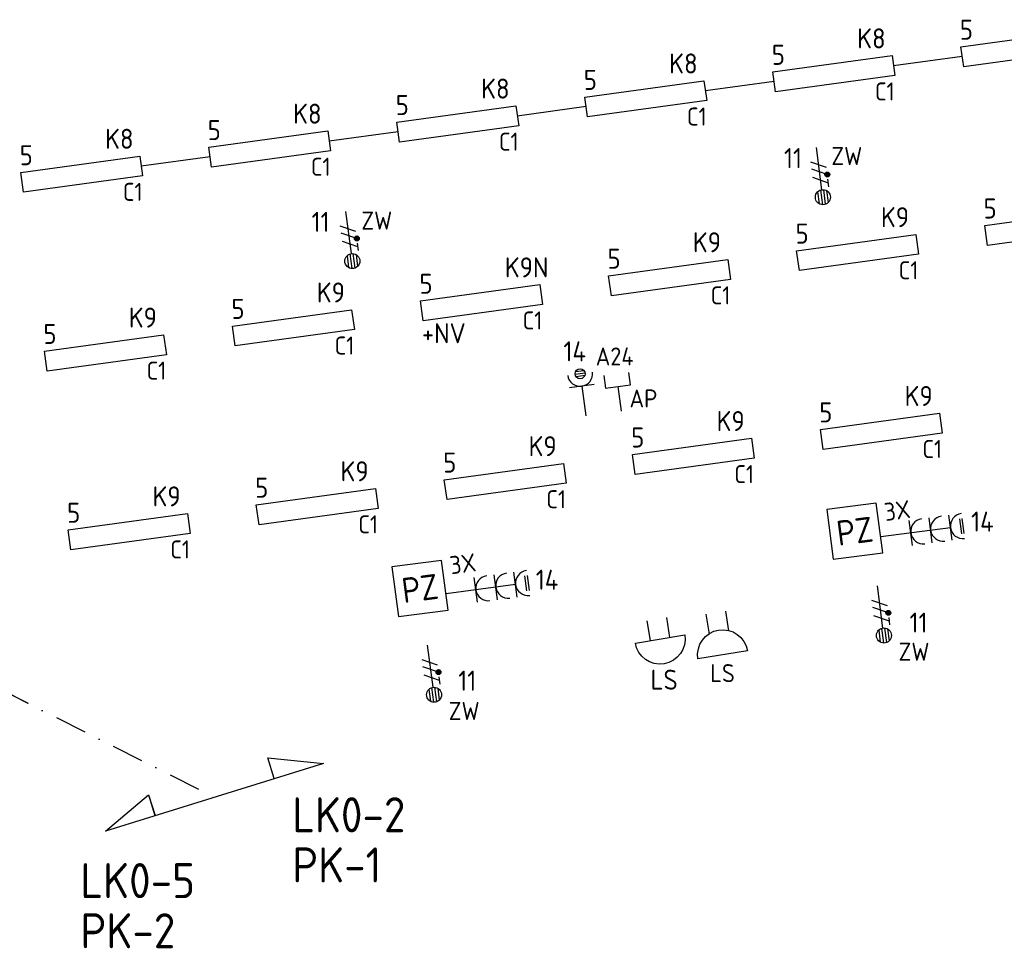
# Model space of a CAD drawing. Header units: millimetres. Extents: x 28812 to 120869, y 26747 to 104834.
# Tile 17 of 36: x 65567 to 75397, y 50216 to 59484. Entities that reach past the tile are written whole.
import ezdxf
from ezdxf.enums import TextEntityAlignment as Align

# ---------------------------------------------------------------- set-up
doc = ezdxf.new("R2010")
doc.units = ezdxf.units.MM
doc.header["$LTSCALE"] = 100
doc.linetypes.add('DASHDOT2', pattern=[12.7, 6.35, -3.175, 0, -3.175])
for name, color, linetype in [('EB61306-_ATTRIB', 2, 'Continuous'), ('EB62204-_ATTRIB', 2, 'Continuous'), ('EB63101-_ATTRIB', 2, 'Continuous'), ('EB63103-_ATTRIB', 2, 'Continuous'), ('EB6411--_ATTRIB', 2, 'Continuous'), ('EB6441--_ATTRIB', 2, 'Continuous'), ('EL61303-_WANDGOOT', 3, 'Continuous'), ('EL61306-_ZUIL', 3, 'Continuous'), ('EL62204-_KRACHT-ASP230', 3, 'Continuous'), ('EL63101-_LICHT-ARM', 3, 'Continuous'), ('EL63103-_LICHT-WCD230V', 3, 'Continuous'), ('EL63106-_LICHT-WCDPLAF', 3, 'Continuous'), ('EL6411--_DEURBEL', 3, 'Continuous'), ('EL6441--_DATACOM', 3, 'Continuous')]:
    doc.layers.add(name, color=color, linetype=linetype)
doc.layers.add('GRENS', color=210, linetype='DASHDOT2', lineweight=30)
doc.styles.add('NORATT', font='iso.shx')
doc.styles.add('NORDIM', font='isocp.shx')

# ---------------------------------------------------------------- blocks, each defined once
blk = doc.blocks.new('ES1Z0001')
at = {"color": 0}
blk.add_lwpolyline([(-2.5, -2.5), (2.5, -2.5), (2.5, 2.5), (-2.5, 2.5)], close=True, dxfattribs=at)
at = {"color": 0, "style": 'NORATT'}
for tag, flags, p in [('SCHAKW', 8, (3.5, 10)), ('GROEPW', 8, (3.5, 7.5)), ('DOELW', 9, (3.5, 5)), ('VERMOGENW', 9, (3.5, 2.5)), ('SCHAKX', 8, (3.5, 0)), ('GROEPX', 8, (3.5, -2.5)), ('DOELX', 9, (3.5, -5)), ('VERMOGENX', 9, (3.5, -7.5))]:
    blk.add_attdef(tag, text='', height=1.8, dxfattribs=dict(at, flags=flags)).set_placement(p, align=Align.MIDDLE_LEFT)
at = {"color": 0, "style": 'NORATT', "flags": 9}
for tag, p in [('TALW', (0, 4)), ('TALX', (0, -4))]:
    blk.add_attdef(tag, text='', height=1.8, dxfattribs=at).set_placement(p, align=Align.MIDDLE_CENTER)
at = {"color": 0, "style": 'NORATT'}
for tag, height, flags, p in [('CODE', 2.5, 8, (0, 0)), ('KAST', 1.8, 9, (0, -6))]:
    blk.add_attdef(tag, text='', height=height, dxfattribs=dict(at, flags=flags)).set_placement(p, align=Align.MIDDLE)
at = {"style": 'NORATT', "flags": 8}
blk.add_attdef('M_CODE', text='', height=1.8, dxfattribs=at).set_placement((0, 0), align=Align.MIDDLE_CENTER)
blk = doc.blocks.new('ES3W1P')
at = {"color": 0}
for p, q in [((0.5, 1.25), (-0.5, 1.25)), ((0.433, 1.5), (-0.433, 1.5)), ((0.433, 1), (-0.433, 1)), ((1.25, 0), (-1.25, 0)), ((0, 0), (0, -3))]:
    blk.add_line(p, q, dxfattribs=at)
blk.add_circle((0, 1.25), 0.5, dxfattribs=at)
blk.add_arc((0, 1.25), 1.25, 180, 0, dxfattribs=at)
at = {"style": 'NORATT'}
for tag, flags, p in [('VERMOGEN', 9, (-2.5, 3.5)), ('GROEP', 8, (0, 3.5)), ('SCHAK', 8, (2.5, 3.5)), ('GELIJK', 9, (5, 3.5)), ('KAST', 9, (7, 3.5)), ('TAL', 8, (2.5, 3.5))]:
    blk.add_attdef(tag, text='', height=1.8, rotation=90, dxfattribs=dict(at, flags=flags)).set_placement(p, align=Align.MIDDLE_CENTER)
at = {"style": 'NORATT', "flags": 8}
blk.add_attdef('DOEL', text='', height=1.8, rotation=90, dxfattribs=at).set_placement((-2.5, 3.5), align=Align.MIDDLE_LEFT)
at = {"style": 'NORATT', "flags": 9}
blk.add_attdef('M_CODE', text='', height=1.8, dxfattribs=at).set_placement((0, 0), align=Align.MIDDLE_CENTER)
blk = doc.blocks.new('ES111351')
blk.add_line((0, -0.5), (0, -3))
blk.add_lwpolyline([(-1.25, 0.75), (-1.25, -0.5), (1.25, -0.5), (1.25, 0.75)])
at = {"style": 'NORATT', "flags": 8}
blk.add_attdef('NUMMER', text='', height=1.8, rotation=90, dxfattribs=at).set_placement((0, 2.5), align=Align.MIDDLE_LEFT)
at = {"style": 'NORATT'}
for tag, flags, p in [('CODE', 9, (1, 3.5)), ('PANEEL', 9, (0, 3)), ('GRP', 8, (0, -5)), ('RUIMTE', 9, (0, -7.5))]:
    blk.add_attdef(tag, text='', height=1.8, dxfattribs=dict(at, flags=flags)).set_placement(p, align=Align.MIDDLE_LEFT)
at = {"style": 'NORATT', "flags": 8}
blk.add_attdef('M_CODE', text='', height=1.8, dxfattribs=at).set_placement((0, 0), align=Align.MIDDLE_CENTER)
blk = doc.blocks.new('ES3W3L')
at = {"color": 2}
for p, q in [((-0.75, 5.25), (0.75, 5.25)), ((-0.75, 5), (0.75, 5))]:
    blk.add_line(p, q, dxfattribs=at)
at = {"color": 0}
for p, q in [((1.25, 4), (-1.25, 4)), ((0, 4), (0, -3)), ((1.25, 2), (-1.25, 2)), ((1.25, 0), (-1.25, 0))]:
    blk.add_line(p, q, dxfattribs=at)
for centre in [(0, 5.25), (0, 3.25), (0, 1.25)]:
    blk.add_arc(centre, 1.25, 180, 0, dxfattribs=at)
at = {"style": 'NORATT'}
for tag, flags, p in [('VERMOGEN', 9, (-2.5, 7)), ('GROEP', 8, (0, 7)), ('SCHAK', 8, (2.5, 7)), ('GELIJK', 9, (5, 7)), ('KAST', 9, (7, 7)), ('TAL', 8, (2.5, 7))]:
    blk.add_attdef(tag, text='', height=1.8, rotation=90, dxfattribs=dict(at, flags=flags)).set_placement(p, align=Align.MIDDLE_CENTER)
at = {"style": 'NORATT', "flags": 8}
blk.add_attdef('DOEL', text='', height=1.8, rotation=90, dxfattribs=at).set_placement((-2.5, 7), align=Align.MIDDLE_LEFT)
at = {"style": 'NORATT', "flags": 9}
blk.add_attdef('M_CODE', text='', height=1.8, dxfattribs=at).set_placement((0, 0), align=Align.MIDDLE_CENTER)
blk = doc.blocks.new('ES3X5')
at = {"color": 0}
for p, q in [((-0.45, 1.4), (-0.45, 2.6)), ((-0.15, 1.265), (-0.15, 2.735)), ((0.15, 1.265), (0.15, 2.735)), ((0.45, 1.4), (0.45, 2.6)), ((0, 1.25), (0, -3))]:
    blk.add_line(p, q, dxfattribs=at)
at = {"color": 1}
for p, q in [((-0.735, 1.038), (-0.735, 0.297)), ((-0.882, -0.38), (-0.882, 0.012)), ((-0.784, -0.424), (-0.784, 0.056)), ((-0.735, 0.667), (0.735, -0.068)), ((-0.686, -0.424), (-0.686, 0.056)), ((-0.588, -0.38), (-0.588, 0.012)), ((-0.735, -0.184), (0.735, -0.919)), ((-0.735, -0.885), (0.735, -1.619))]:
    blk.add_line(p, q, dxfattribs=at)
at = {"color": 0}
blk.add_circle((0, 2), 0.75, dxfattribs=at)
at = {"color": 1}
blk.add_circle((-0.735, -0.184), 0.245, dxfattribs=at)
at = {"style": 'NORATT'}
for tag, flags, p in [('VERMOGEN', 9, (-2.5, 4.5)), ('GROEP', 8, (0, 4.5)), ('SCHAK', 8, (2.5, 4.5)), ('KAST', 9, (7, 4.5)), ('DOEL', 8, (-2.5, 1))]:
    blk.add_attdef(tag, text='', height=1.8, rotation=90, dxfattribs=dict(at, flags=flags)).set_placement(p, align=Align.MIDDLE_LEFT)
for tag, flags, p in [('GELIJK', 9, (5, 4.5)), ('TAL', 8, (2.5, 4.5))]:
    blk.add_attdef(tag, text='', height=1.8, rotation=90, dxfattribs=dict(at, flags=flags)).set_placement(p, align=Align.MIDDLE_CENTER)
at = {"style": 'NORATT', "flags": 9}
blk.add_attdef('M_CODE', text='', height=1.8, dxfattribs=at).set_placement((0, 0), align=Align.MIDDLE_CENTER)
blk = doc.blocks.new('EJ3P21')
at = {"color": 0}
blk.add_lwpolyline([(-6, -1), (-6, 1), (6, 1), (6, -1)], close=True, dxfattribs=at)
at = {"style": 'NORATT'}
for tag, height, flags, p in [('GROEPI', 1.8, 9, (0, 9.5)), ('CODE', 3.5, 8, (0, 4.5)), ('GELIJK', 1.8, 9, (3.5, 5)), ('M_CODE', 1.8, 9, (0, 0)), ('VERMOGEN', 1.8, 9, (0, -5.5)), ('DOEL', 1.8, 9, (0, -7.5)), ('VERMOGENI', 1.8, 9, (0, -9.5)), ('DOELI', 1.8, 9, (0, -11.5))]:
    blk.add_attdef(tag, text='', height=height, dxfattribs=dict(at, flags=flags)).set_placement(p, align=Align.MIDDLE_CENTER)
at = {"style": 'NORATT', "flags": 9}
for tag in ['GELIJKI', 'TAL']:
    blk.add_attdef(tag, text='', height=1.8, rotation=90, dxfattribs=at).set_placement((5, 2.75), align=Align.MIDDLE_CENTER)
at = {"style": 'NORATT'}
for tag, flags, p in [('SCHAK', 8, (3.5, 2.8)), ('A_CODE', 8, (0, 0)), ('GROEP', 8, (-3.5, -2.8)), ('KAST', 9, (3.5, -2.8))]:
    blk.add_attdef(tag, text='', height=1.8, dxfattribs=dict(at, flags=flags)).set_placement(p, align=Align.MIDDLE)
blk = doc.blocks.new('ES081010')
at = {"color": 0}
for p, q in [((-1, 0), (-1, -2)), ((1, -2), (1, 0))]:
    blk.add_line(p, q, dxfattribs=at)
blk.add_lwpolyline([(-2.5, 2.25), (2.5, 2.25, -1)], format="xyb", close=True, dxfattribs=at)
at = {"color": 0, "style": 'NORATT', "flags": 8}
for tag, p in [('NUMMER', (0, 6.75)), ('SCHAK', (0, 4))]:
    blk.add_attdef(tag, text='', height=1.8, dxfattribs=at).set_placement(p, align=Align.MIDDLE)
at = {"style": 'NORATT'}
for tag, flags, p in [('CODE', 9, (1, 3.5)), ('PANEEL', 9, (0, 3)), ('GRP', 8, (0, -5)), ('RUIMTE', 9, (0, -7.5))]:
    blk.add_attdef(tag, text='', height=1.8, dxfattribs=dict(at, flags=flags)).set_placement(p, align=Align.MIDDLE_LEFT)
at = {"style": 'NORATT', "flags": 8}
blk.add_attdef('M_CODE', text='', height=1.8, dxfattribs=at).set_placement((0, 0), align=Align.MIDDLE_CENTER)
blk = doc.blocks.new('beldw')
at = {"color": 0}
for p, q in [((-109.8, 1.3, 16800), (-109.8, -198.7, 16800)), ((90.2, -198.7, 16800), (90.2, 1.3, 16800))]:
    blk.add_line(p, q, dxfattribs=at)
at = {"color": 0, "elevation": 16800}
blk.add_lwpolyline([(-259.8, -198.7), (240.2, -198.7, -1)], format="xyb", close=True, dxfattribs=at)

msp = doc.modelspace()

# ---------------------------------------------------------------- linework, layer by layer
at = {"layer": 'EL61303-_WANDGOOT'}
for points in [[(74289.3, 59025.9), (74976.7, 59120.1)], [(72412.2, 58775.4), (73099.6, 58869.6)], [(70535.1, 58524.8), (71222.4, 58619)], [(68657.9, 58274.3), (69345.3, 58368.5)], [(66780.8, 58023.8), (67468.1, 58118)]]:
    msp.add_lwpolyline(points, dxfattribs=at)
at = {"layer": 'GRENS', "ltscale": 0.5}
for p, q in [((65366.5, 52804.5, -16800), (67513.3, 51722.7, -16800)), ((65366.6, 52804.6, -16800), (67513.4, 51722.8, -16800))]:
    msp.add_line(p, q, dxfattribs=at)
at = {"layer": 'GRENS', "linetype": 'Continuous', "ltscale": 0.1, "elevation": -16800}
for points in [[(68107.3, 51909.6), (68043.1, 52116), (68601.3, 52060.9), (66425.2, 51384.6), (66853.8, 51746.4), (66917.9, 51540)], [(68107.4, 51909.6), (68043.3, 52116.1), (68601.4, 52060.9), (66425.4, 51384.6), (66853.9, 51746.5), (66918.1, 51540)]]:
    msp.add_lwpolyline(points, dxfattribs=at)

# ---------------------------------------------------------------- block references
at = {"layer": 'EL61306-_ZUIL'}
ref = msp.add_blockref('ES1Z0001', (73904, 54378.5), dxfattribs=dict(at, xscale=100.0000000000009, yscale=100.0000000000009, zscale=100.0000000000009, rotation=7.526730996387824))
ref.add_attrib('CODE', 'PZ', dxfattribs={"layer": 'EB61306-_ATTRIB', "color": 2, "height": 250, "rotation": 7.52673, "style": 'NORATT', "flags": 8}).set_placement((73904, 54378.5), align=Align.MIDDLE)
ref = msp.add_blockref('ES1Z0001', (69564, 53807.2), dxfattribs=dict(at, xscale=100.0000000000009, yscale=100.0000000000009, zscale=100.0000000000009, rotation=7.526730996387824))
ref.add_attrib('CODE', 'PZ', dxfattribs={"layer": 'EB61306-_ATTRIB', "color": 2, "height": 250, "rotation": 7.52673, "style": 'NORATT', "flags": 8}).set_placement((69564, 53807.2), align=Align.MIDDLE)
at = {"layer": 'EL62204-_KRACHT-ASP230'}
ref = msp.add_blockref('ES3X5', (73559.4, 57910.3, -16800), dxfattribs=dict(at, xscale=100.0000000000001, yscale=100.0000000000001, zscale=100.0000000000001, rotation=187.499999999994))
ref.add_attrib('DOEL', 'ZW', dxfattribs={"layer": 'EB62204-_ATTRIB', "color": 1, "height": 180, "style": 'NORATT', "flags": 8}).set_placement((73670.3, 58122.8, -16800), align=Align.MIDDLE_LEFT)
ref = msp.add_blockref('ES3X5', (68862, 57272.8, -16800), dxfattribs=dict(at, xscale=99.99999999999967, yscale=99.99999999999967, zscale=99.99999999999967, rotation=187.499999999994))
ref.add_attrib('DOEL', 'ZW', dxfattribs={"layer": 'EB62204-_ATTRIB', "color": 1, "height": 180, "style": 'NORATT', "flags": 8}).set_placement((68977.8, 57478.8, -16800), align=Align.MIDDLE_LEFT)
ref = msp.add_blockref('ES3X5', (74168.9, 53535.9, -16800), dxfattribs=dict(at, xscale=99.99999999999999, yscale=99.99999999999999, zscale=99.99999999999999, rotation=187.499999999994))
ref.add_attrib('DOEL', 'ZW', dxfattribs={"layer": 'EB62204-_ATTRIB', "color": 1, "height": 180, "style": 'NORATT', "flags": 8}).set_placement((74341.1, 53175.6, -16800), align=Align.MIDDLE_LEFT)
ref = msp.add_blockref('ES3X5', (69677.8, 52944.6, -16800), dxfattribs=dict(at, xscale=100, yscale=100, zscale=100, rotation=187.5000000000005))
ref.add_attrib('DOEL', 'ZW', dxfattribs={"layer": 'EB62204-_ATTRIB', "color": 1, "height": 180, "style": 'NORATT', "flags": 8}).set_placement((69850, 52584.4, -16800), align=Align.MIDDLE_LEFT)
at = {"layer": 'EL63101-_LICHT-ARM'}
ref = msp.add_blockref('EJ3P21', (75572, 59195), dxfattribs=dict(at, xscale=100.000000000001, yscale=100.000000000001, zscale=100.000000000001, rotation=187.8036389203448))
ref.add_attrib('A_CODE', 'C1', dxfattribs={"layer": 'EB63101-_ATTRIB', "color": 1, "height": 180, "style": 'NORATT', "flags": 8}).set_placement((76080.8, 59018.2), align=Align.MIDDLE)
ref = msp.add_blockref('EJ3P21', (73694.9, 58944.4), dxfattribs=dict(at, xscale=100.000000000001, yscale=100.000000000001, zscale=100.000000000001, rotation=187.8036389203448))
ref.add_attrib('A_CODE', 'C1', dxfattribs={"layer": 'EB63101-_ATTRIB', "color": 1, "height": 180, "style": 'NORATT', "flags": 8}).set_placement((74203.7, 58767.7), align=Align.MIDDLE)
ref = msp.add_blockref('EJ3P21', (71817.8, 58693.9), dxfattribs=dict(at, xscale=100.000000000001, yscale=100.000000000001, zscale=100.000000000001, rotation=187.8036389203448))
ref.add_attrib('A_CODE', 'C1', dxfattribs={"layer": 'EB63101-_ATTRIB', "color": 1, "height": 180, "style": 'NORATT', "flags": 8}).set_placement((72326.6, 58517.1), align=Align.MIDDLE)
ref = msp.add_blockref('EJ3P21', (69940.6, 58443.4), dxfattribs=dict(at, xscale=100.000000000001, yscale=100.000000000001, zscale=100.000000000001, rotation=187.8036389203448))
ref.add_attrib('A_CODE', 'C1', dxfattribs={"layer": 'EB63101-_ATTRIB', "color": 1, "height": 180, "style": 'NORATT', "flags": 8}).set_placement((70449.4, 58266.6), align=Align.MIDDLE)
ref = msp.add_blockref('EJ3P21', (68063.5, 58192.8), dxfattribs=dict(at, xscale=100.000000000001, yscale=100.000000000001, zscale=100.000000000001, rotation=187.8036389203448))
ref.add_attrib('A_CODE', 'C1', dxfattribs={"layer": 'EB63101-_ATTRIB', "color": 1, "height": 180, "style": 'NORATT', "flags": 8}).set_placement((68572.3, 58016.1), align=Align.MIDDLE)
ref = msp.add_blockref('EJ3P21', (66186.3, 57942.3), dxfattribs=dict(at, xscale=100.000000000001, yscale=100.000000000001, zscale=100.000000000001, rotation=187.8036389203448))
ref.add_attrib('A_CODE', 'C1', dxfattribs={"layer": 'EB63101-_ATTRIB', "color": 1, "height": 180, "style": 'NORATT', "flags": 8}).set_placement((66695.1, 57765.5), align=Align.MIDDLE)
ref = msp.add_blockref('EJ3P21', (75808.9, 57410.6), dxfattribs=dict(at, xscale=100.000000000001, yscale=100.000000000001, zscale=100.000000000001, rotation=187.8036389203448))
ref.add_attrib('A_CODE', 'C1', dxfattribs={"layer": 'EB63101-_ATTRIB', "color": 1, "height": 180, "style": 'NORATT', "flags": 8}).set_placement((76317.7, 57233.9), align=Align.MIDDLE)
ref = msp.add_blockref('EJ3P21', (73931.7, 57160.1), dxfattribs=dict(at, xscale=100.000000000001, yscale=100.000000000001, zscale=100.000000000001, rotation=187.8036389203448))
ref.add_attrib('A_CODE', 'C1', dxfattribs={"layer": 'EB63101-_ATTRIB', "color": 1, "height": 180, "style": 'NORATT', "flags": 8}).set_placement((74440.5, 56983.3), align=Align.MIDDLE)
ref = msp.add_blockref('EJ3P21', (72054.6, 56909.5), dxfattribs=dict(at, xscale=100.000000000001, yscale=100.000000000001, zscale=100.000000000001, rotation=187.8036389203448))
ref.add_attrib('A_CODE', 'C1', dxfattribs={"layer": 'EB63101-_ATTRIB', "color": 1, "height": 180, "style": 'NORATT', "flags": 8}).set_placement((72563.4, 56732.8), align=Align.MIDDLE)
ref = msp.add_blockref('EJ3P21', (70177.5, 56659), dxfattribs=dict(at, xscale=100.000000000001, yscale=100.000000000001, zscale=100.000000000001, rotation=187.8036389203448))
ref.add_attrib('A_CODE', 'C1', dxfattribs={"layer": 'EB63101-_ATTRIB', "color": 1, "height": 180, "style": 'NORATT', "flags": 8}).set_placement((70686.3, 56482.3), align=Align.MIDDLE)
ref = msp.add_blockref('EJ3P21', (68300.3, 56408.5), dxfattribs=dict(at, xscale=100.000000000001, yscale=100.000000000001, zscale=100.000000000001, rotation=187.8036389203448))
ref.add_attrib('A_CODE', 'C1', dxfattribs={"layer": 'EB63101-_ATTRIB', "color": 1, "height": 180, "style": 'NORATT', "flags": 8}).set_placement((68809.1, 56231.7), align=Align.MIDDLE)
ref = msp.add_blockref('EJ3P21', (66423.2, 56157.9), dxfattribs=dict(at, xscale=100.000000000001, yscale=100.000000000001, zscale=100.000000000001, rotation=187.8036389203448))
ref.add_attrib('A_CODE', 'C1', dxfattribs={"layer": 'EB63101-_ATTRIB', "color": 1, "height": 180, "style": 'NORATT', "flags": 8}).set_placement((66932, 55981.2), align=Align.MIDDLE)
ref = msp.add_blockref('EJ3P21', (74168.6, 55375.7), dxfattribs=dict(at, xscale=100.000000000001, yscale=100.000000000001, zscale=100.000000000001, rotation=187.8036389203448))
ref.add_attrib('A_CODE', 'C1', dxfattribs={"layer": 'EB63101-_ATTRIB', "color": 1, "height": 180, "style": 'NORATT', "flags": 8}).set_placement((74677.4, 55199), align=Align.MIDDLE)
ref = msp.add_blockref('EJ3P21', (72291.4, 55125.2), dxfattribs=dict(at, xscale=100.000000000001, yscale=100.000000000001, zscale=100.000000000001, rotation=187.8036389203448))
ref.add_attrib('A_CODE', 'C1', dxfattribs={"layer": 'EB63101-_ATTRIB', "color": 1, "height": 180, "style": 'NORATT', "flags": 8}).set_placement((72800.2, 54948.4), align=Align.MIDDLE)
ref = msp.add_blockref('EJ3P21', (70414.3, 54874.7), dxfattribs=dict(at, xscale=100.000000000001, yscale=100.000000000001, zscale=100.000000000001, rotation=187.8036389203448))
ref.add_attrib('A_CODE', 'C1', dxfattribs={"layer": 'EB63101-_ATTRIB', "color": 1, "height": 180, "style": 'NORATT', "flags": 8}).set_placement((70923.1, 54697.9), align=Align.MIDDLE)
ref = msp.add_blockref('EJ3P21', (68537.1, 54624.1), dxfattribs=dict(at, xscale=100.000000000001, yscale=100.000000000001, zscale=100.000000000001, rotation=187.8036389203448))
ref.add_attrib('A_CODE', 'C1', dxfattribs={"layer": 'EB63101-_ATTRIB', "color": 1, "height": 180, "style": 'NORATT', "flags": 8}).set_placement((69045.9, 54447.4), align=Align.MIDDLE)
ref = msp.add_blockref('EJ3P21', (66660, 54373.6), dxfattribs=dict(at, xscale=100.000000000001, yscale=100.000000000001, zscale=100.000000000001, rotation=187.8036389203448))
ref.add_attrib('A_CODE', 'C1', dxfattribs={"layer": 'EB63101-_ATTRIB', "color": 1, "height": 180, "style": 'NORATT', "flags": 8}).set_placement((67168.8, 54196.8), align=Align.MIDDLE)
at = {"layer": 'EL63103-_LICHT-WCD230V'}
ref = msp.add_blockref('ES3W3L', (74463.1, 54361), dxfattribs=dict(at, xscale=99.99999999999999, yscale=99.99999999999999, zscale=99.99999999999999, rotation=277.5267309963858))
ref.add_attrib('DOEL', '3X', dxfattribs={"layer": 'EB63103-_ATTRIB', "color": 1, "height": 180, "rotation": 7.52673, "style": 'NORATT', "flags": 8}).set_placement((74199.5, 54567.6), align=Align.MIDDLE_LEFT)
ref = msp.add_blockref('ES3W3L', (70121.6, 53792.9), dxfattribs=dict(at, xscale=100.0000000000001, yscale=100.0000000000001, zscale=100.0000000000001, rotation=277.5267309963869))
ref.add_attrib('DOEL', '3X', dxfattribs={"layer": 'EB63103-_ATTRIB', "color": 1, "height": 180, "rotation": 7.52673, "style": 'NORATT', "flags": 8}).set_placement((69862.5, 54036.1), align=Align.MIDDLE_LEFT)
at = {"layer": 'EL63106-_LICHT-WCDPLAF', "xscale": 100, "yscale": 100, "zscale": 100, "rotation": 7.526730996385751}
msp.add_blockref('ES3W1P', (71178.4, 55826.1), dxfattribs=at)
at = {"layer": 'EL6411--_DEURBEL'}
ref = msp.add_blockref('ES081010', (72549.1, 53367.8), dxfattribs=dict(at, xscale=100.0000000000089, yscale=100.0000000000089, zscale=100.0000000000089, rotation=189.2273751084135))
ref.add_attrib('M_CODE', 'LS', dxfattribs={"layer": 'EB6411--_ATTRIB', "color": 1, "height": 180, "style": 'NORATT', "flags": 8}).set_placement((72583.9, 52962), align=Align.MIDDLE_CENTER)
at = {"layer": 'EL6411--_DEURBEL', "rotation": 9.28281732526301}
msp.add_blockref('beldw', (71937.7, 53500.4, -16800), dxfattribs=at)
at = {"layer": 'EL6441--_DATACOM'}
ref = msp.add_blockref('ES111351', (71533.1, 55873), dxfattribs=dict(at, xscale=100, yscale=100, zscale=100, rotation=7.526730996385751))
ref.add_attrib('CODE', 'AP', dxfattribs={"layer": 'EB6441--_ATTRIB', "color": 1, "height": 180, "style": 'NORATT', "flags": 8}).set_placement((71655.2, 55703.5), align=Align.MIDDLE_LEFT)
ref.add_attrib('NUMMER', 'A24', dxfattribs={"layer": 'EB6441--_ATTRIB', "color": 1, "height": 180, "style": 'NORATT', "flags": 8}).set_placement((71695.3, 56122.5), align=Align.MIDDLE_RIGHT)

# ---------------------------------------------------------------- texts
at = {"layer": 'EL63101-_LICHT-ARM', "color": 1, "style": 'NORDIM'}
for s, p in [('5', (74952.9, 59283.6, -4800)), ('K8', (73928.1, 59197, -5200)), ('5', (73075.8, 59033.1, -4800)), ('K8', (72050.9, 58946.5, -5200)), ('5', (71198.7, 58782.6, -4800)), ('K8', (70173.8, 58696, -5200)), ('5', (69321.5, 58532, -4800)), ('K8', (68296.7, 58445.4, -5200)), ('K8', (66419.5, 58194.9, -5200)), ('5', (67444.4, 58281.5, -4800)), ('5', (65567.2, 58031, -4800)), ('K9', (74164.9, 57412.7, -5200)), ('5', (75189.8, 57499.3, -4800)), ('5', (73312.6, 57248.7, -4800)), ('K9', (72287.8, 57162.2, -5200)), ('K9N', (70410.6, 56911.6, -5200)), ('5', (71435.5, 56998.2, -4800)), ('5', (69558.4, 56747.7, -4800)), ('K9', (68533.5, 56661.1, -5200)), ('5', (67681.2, 56497.1, -4800)), ('K9', (66656.4, 56410.6, -5200)), ('5', (65804.1, 56246.6, -4800)), ('+NV', (69581.9, 56254, -33600)), ('K9', (74401.7, 55628.3, -5200)), ('5', (73549.5, 55464.4, -4800)), ('K9', (72524.6, 55377.8, -5200)), ('5', (71672.3, 55213.9, -4800)), ('K9', (70647.5, 55127.3, -5200)), ('5', (69795.2, 54963.3, -4800)), ('K9', (68770.3, 54876.7, -5200)), ('5', (67918, 54712.8, -4800)), ('K9', (66893.2, 54626.2, -5200)), ('5', (66040.9, 54462.3, -4800)), ('LS', (71865.1, 52796.7, -17580))]:
    msp.add_text(s, height=200, dxfattribs=at).set_placement(p)
at = {"layer": 'EL63103-_LICHT-WCD230V', "color": 7, "style": 'NORDIM'}
for s, p in [('11', (73197.6, 58002.5, -33400)), ('11', (68481, 57366.3, -33400)), ('14', (70995.5, 56073.2, -16800)), ('14', (75065.2, 54374.6, -33400)), ('14', (70719.4, 53794.3, -33400)), ('11', (74451.3, 53366.7, -33400)), ('11', (69945.6, 52786.6, -33400))]:
    msp.add_text(s, height=200, dxfattribs=at).set_placement(p)
at = {"layer": 'GRENS', "style": 'NORATT'}
for s, p in [('LK0-2', (68287.7, 51373.4, -16800)), ('PK-1', (68287.7, 50872.8, -16800)), ('LK0-5', (66173.3, 50716.3, -16800)), ('PK-2', (66173.3, 50215.7, -16800))]:
    msp.add_text(s, height=350, dxfattribs=at).set_placement(p)

doc.saveas('drawing.dxf')
